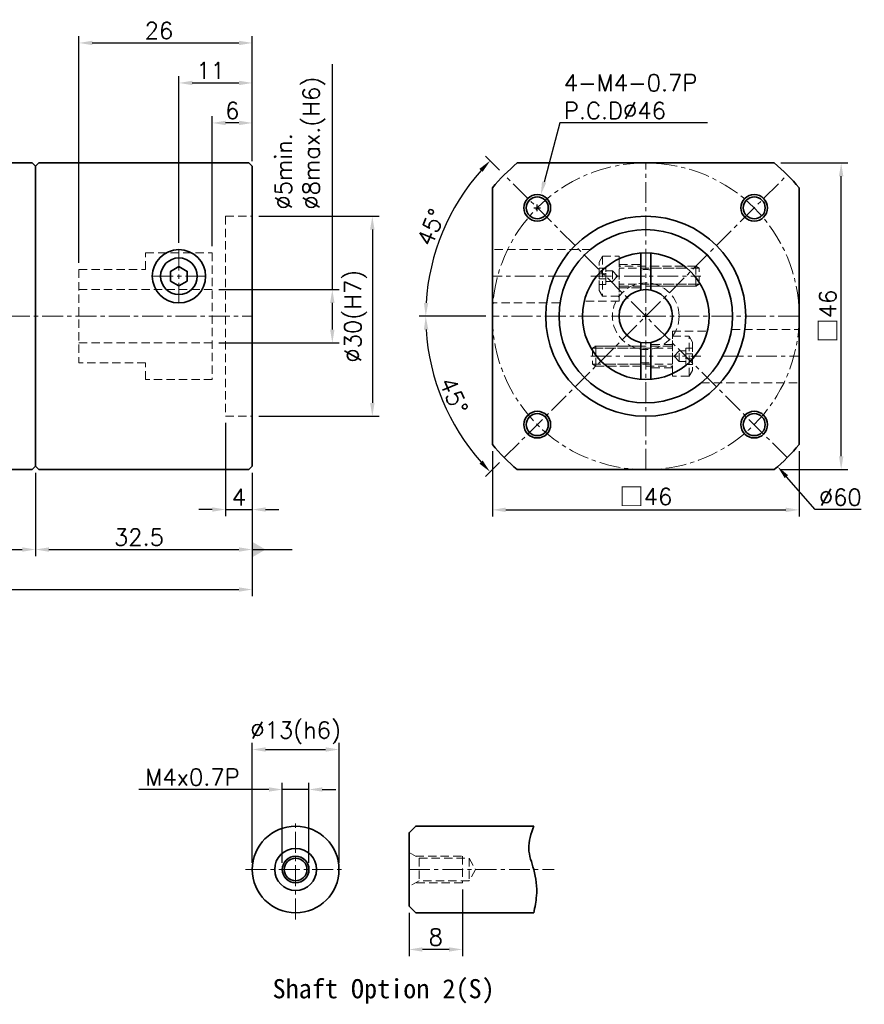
# Model space of a CAD drawing. Header units: millimetres. Extents: x -184 to 87, y -37 to 111.
# Tile 2 of 2: x -39 to 87, y -36 to 111. Entities that reach past the tile are written whole.
import ezdxf

# ---------------------------------------------------------------- set-up
doc = ezdxf.new("R2010")
doc.units = ezdxf.units.MM
doc.header["$LTSCALE"] = 2.5
doc.linetypes.add('CENTER', pattern=[2, 1.25, -0.25, 0.25, -0.25])
doc.linetypes.add('DASHED', pattern=[0.75, 0.5, -0.25])
doc.layers.get('0').update_dxf_attribs({"lineweight": 35})
for name, color, linetype, lineweight in [('DIM', 6, 'Continuous', 18), ('中心線', 1, 'CENTER', 18), ('虛線', 5, 'DASHED', 18)]:
    doc.layers.add(name, color=color, linetype=linetype, lineweight=lineweight)
doc.styles.get("Standard").update_dxf_attribs({"font": 'romans.shx'})
doc.dimstyles.new('R', dxfattribs={"dimtxt": 2.5, "dimasz": 2, "dimexe": 1, "dimexo": 1, "dimgap": 0.6, "dimtad": 1, "dimtoh": 1, "dimdec": 4, "dimdsep": 46, "dimtxsty": 'Standard', "dimcen": 0.5, "dimdle": 1, "dimclrt": 7, "dimadec": 4, "dimazin": 2, "dimtfac": 1, "dimtdec": 4, "dimtofl": 0, "dimtmove": 0, "dimatfit": 3, "dimfxl": 0, "dimtolj": 1, "dimarcsym": 0})
doc.dimstyles.get("Standard").update_dxf_attribs({"dimtxt": 2.5, "dimasz": 2, "dimexe": 1, "dimexo": 1, "dimgap": 0.6, "dimtad": 1, "dimdec": 4, "dimdsep": 46, "dimtxsty": 'Standard', "dimcen": 0.5, "dimdle": 1, "dimclrt": 7, "dimadec": 4, "dimazin": 2, "dimtfac": 1, "dimtdec": 4, "dimtofl": 0, "dimtmove": 0, "dimatfit": 3, "dimfxl": 0, "dimtolj": 1, "dimarcsym": 0})

# ---------------------------------------------------------------- blocks, each defined once
blk = doc.blocks.new('*D14')
at = {"layer": 'Defpoints', "color": 0}
for p in [(-4.43, 101.75), (-4.43, 89.25), (-15.43, 76.75)]:
    blk.add_point(p, dxfattribs=at)
at = {"layer": 'DIM', "color": 0, "lineweight": -2}
for p, q in [((-15.43, 77.75), (-15.43, 102.75)), ((-4.43, 90.25), (-4.43, 102.75)), ((-13.43, 101.75), (-6.43, 101.75))]:
    blk.add_line(p, q, dxfattribs=at)
at = {"layer": 'DIM', "color": 0}
for points in [[(-13.43, 102.08), (-13.43, 101.42), (-15.43, 101.75)], [(-6.43, 102.08), (-6.43, 101.42), (-4.43, 101.75)]]:
    blk.add_solid(points, dxfattribs=at)
at = {"layer": 'DIM', "color": 7, "insert": (-10.68, 103.6), "char_height": 2.5, "attachment_point": 5}
blk.add_mtext('\\A1;11', dxfattribs=at)
blk = doc.blocks.new('*D15')
at = {"layer": 'Defpoints', "color": 0}
for p in [(-4.43, 107.75), (-4.43, 89.25), (-30.43, 73.75)]:
    blk.add_point(p, dxfattribs=at)
at = {"layer": 'DIM', "color": 0, "lineweight": -2}
for p, q in [((-30.43, 74.75), (-30.43, 108.75)), ((-4.43, 90.25), (-4.43, 108.75)), ((-28.43, 107.75), (-6.43, 107.75))]:
    blk.add_line(p, q, dxfattribs=at)
at = {"layer": 'DIM', "color": 0}
for points in [[(-28.43, 108.08), (-28.43, 107.42), (-30.43, 107.75)], [(-6.43, 108.08), (-6.43, 107.42), (-4.43, 107.75)]]:
    blk.add_solid(points, dxfattribs=at)
at = {"layer": 'DIM', "color": 7, "insert": (-18.43, 109.6), "char_height": 2.5, "attachment_point": 5}
blk.add_mtext('\\A1;26', dxfattribs=at)
blk = doc.blocks.new('*D19')
at = {"layer": 'Defpoints', "color": 0}
for p in [(-69.93, 44.25), (-36.93, 44.25), (-36.93, 31.75)]:
    blk.add_point(p, dxfattribs=at)
at = {"layer": 'DIM', "color": 0, "lineweight": -2}
for p, q in [((-69.93, 43.25), (-69.93, 30.75)), ((-36.93, 43.25), (-36.93, 30.75)), ((-67.93, 31.75), (-38.93, 31.75))]:
    blk.add_line(p, q, dxfattribs=at)
at = {"layer": 'DIM', "color": 0}
for points in [[(-67.93, 32.08), (-67.93, 31.42), (-69.93, 31.75)], [(-38.93, 32.08), (-38.93, 31.42), (-36.93, 31.75)]]:
    blk.add_solid(points, dxfattribs=at)
at = {"layer": 'DIM', "color": 7, "insert": (-53.43, 33.6), "char_height": 2.5, "attachment_point": 5}
blk.add_mtext('\\A1;33', dxfattribs=at)
blk = doc.blocks.new('*D20')
at = {"layer": 'Defpoints', "color": 0}
for p in [(-36.93, 44.25), (-4.43, 44.25), (-4.43, 31.75)]:
    blk.add_point(p, dxfattribs=at)
at = {"layer": 'DIM', "color": 0, "lineweight": -2}
for p, q in [((-36.93, 43.25), (-36.93, 30.75)), ((-4.43, 43.25), (-4.43, 30.75)), ((-34.93, 31.75), (-6.43, 31.75))]:
    blk.add_line(p, q, dxfattribs=at)
at = {"layer": 'DIM', "color": 0}
for points in [[(-34.93, 32.08), (-34.93, 31.42), (-36.93, 31.75)], [(-6.43, 32.08), (-6.43, 31.42), (-4.43, 31.75)]]:
    blk.add_solid(points, dxfattribs=at)
at = {"layer": 'DIM', "color": 7, "insert": (-21.43, 33.6), "char_height": 2.5, "attachment_point": 5}
blk.add_mtext('\\A1;32.5', dxfattribs=at)
blk = doc.blocks.new('*D21')
at = {"layer": 'Defpoints', "color": 0}
for p in [(-95.93, 61.25), (-4.43, 44.25), (-4.43, 25.75)]:
    blk.add_point(p, dxfattribs=at)
at = {"layer": 'DIM', "color": 0, "lineweight": -2}
for p, q in [((-95.93, 60.25), (-95.93, 24.75)), ((-4.43, 43.25), (-4.43, 24.75)), ((-93.93, 25.75), (-6.43, 25.75))]:
    blk.add_line(p, q, dxfattribs=at)
at = {"layer": 'DIM', "color": 0}
for points in [[(-93.93, 26.08), (-93.93, 25.42), (-95.93, 25.75)], [(-6.43, 26.08), (-6.43, 25.42), (-4.43, 25.75)]]:
    blk.add_solid(points, dxfattribs=at)
at = {"layer": 'DIM', "color": 7, "insert": (-50.18, 27.6), "char_height": 2.5, "attachment_point": 5}
blk.add_mtext('\\A1;91.5', dxfattribs=at)
blk = doc.blocks.new('*D36')
at = {"layer": 'Defpoints', "color": 0}
for p in [(8.57, 1.75), (-4.43, -16.25), (8.57, -16.25)]:
    blk.add_point(p, dxfattribs=at)
at = {"layer": 'DIM', "color": 0, "lineweight": -2}
for p, q in [((-4.43, -15.25), (-4.43, 2.75)), ((-2.43, 1.75), (6.57, 1.75)), ((8.57, -15.25), (8.57, 2.75))]:
    blk.add_line(p, q, dxfattribs=at)
at = {"layer": 'DIM', "color": 0}
for points in [[(-2.43, 2.08), (-2.43, 1.42), (-4.43, 1.75)], [(6.57, 2.08), (6.57, 1.42), (8.57, 1.75)]]:
    blk.add_solid(points, dxfattribs=at)
at = {"layer": 'DIM', "color": 7, "insert": (2.07, 4.25), "char_height": 2.5, "attachment_point": 5}
blk.add_mtext('\\A1;%%C13(h6)', dxfattribs=at)
blk = doc.blocks.new('*D43')
at = {"layer": 'Defpoints', "color": 0}
for p in [(4.07, -4.25), (0.07, -16.25), (4.07, -16.25)]:
    blk.add_point(p, dxfattribs=at)
at = {"layer": 'DIM', "color": 0, "lineweight": -2}
for p, q in [((-1.93, -4.25), (-21.44, -4.25)), ((0.07, -15.25), (0.07, -3.25)), ((4.07, -4.25), (0.07, -4.25)), ((4.07, -15.25), (4.07, -3.25)), ((6.07, -4.25), (8.07, -4.25))]:
    blk.add_line(p, q, dxfattribs=at)
at = {"layer": 'DIM', "color": 0}
for points in [[(-1.93, -3.92), (-1.93, -4.58), (0.07, -4.25)], [(6.07, -3.92), (6.07, -4.58), (4.07, -4.25)]]:
    blk.add_solid(points, dxfattribs=at)
at = {"layer": 'DIM', "color": 7, "insert": (-13.4, -2.4), "char_height": 2.5, "attachment_point": 5}
blk.add_mtext('\\A1;M4x0.7P', dxfattribs=at)
blk = doc.blocks.new('*D22')
at = {"layer": 'Defpoints', "color": 0}
for p in [(27.07, -18.25), (19.07, -21.75), (19.07, -28.25)]:
    blk.add_point(p, dxfattribs=at)
at = {"layer": 'DIM', "color": 0, "lineweight": -2}
for p, q in [((27.07, -19.25), (27.07, -29.25)), ((19.07, -22.75), (19.07, -29.25)), ((25.07, -28.25), (21.07, -28.25))]:
    blk.add_line(p, q, dxfattribs=at)
at = {"layer": 'DIM', "color": 0}
for points in [[(21.07, -27.92), (21.07, -28.58), (19.07, -28.25)], [(25.07, -27.92), (25.07, -28.58), (27.07, -28.25)]]:
    blk.add_solid(points, dxfattribs=at)
at = {"layer": 'DIM', "color": 7, "insert": (23.07, -26.4), "char_height": 2.5, "attachment_point": 5}
blk.add_mtext('\\A1;8', dxfattribs=at)
blk = doc.blocks.new('*D23')
at = {"layer": 'Defpoints', "color": 0}
for p in [(-10.43, 70.75), (-10.43, 62.75), (7.57, 62.75)]:
    blk.add_point(p, dxfattribs=at)
at = {"layer": 'DIM', "color": 0, "lineweight": -2}
for p, q in [((7.57, 70.75), (7.57, 104.55)), ((-9.43, 70.75), (8.57, 70.75)), ((7.57, 64.75), (7.57, 68.75)), ((-9.43, 62.75), (8.57, 62.75))]:
    blk.add_line(p, q, dxfattribs=at)
at = {"layer": 'DIM', "color": 0}
for points in [[(7.23, 68.75), (7.9, 68.75), (7.57, 70.75)], [(7.23, 64.75), (7.9, 64.75), (7.57, 62.75)]]:
    blk.add_solid(points, dxfattribs=at)
at = {"layer": 'DIM', "color": 7, "insert": (-1.01, 82.76), "char_height": 2.5, "attachment_point": 1, "rotation": 90}
blk.add_mtext('\\A1;%%C5min.\\P%%C8max.(H6) ', dxfattribs=at)
blk = doc.blocks.new('*D29')
at = {"layer": 'Defpoints', "color": 0}
for p in [(-10.43, 95.75), (-4.43, 89.04), (-10.43, 76.25)]:
    blk.add_point(p, dxfattribs=at)
at = {"layer": 'DIM', "color": 0, "lineweight": -2}
for p, q in [((-10.43, 77.25), (-10.43, 96.75)), ((-4.43, 90.04), (-4.43, 96.75)), ((-6.43, 95.75), (-8.43, 95.75))]:
    blk.add_line(p, q, dxfattribs=at)
at = {"layer": 'DIM', "color": 0}
for points in [[(-8.43, 96.08), (-8.43, 95.42), (-10.43, 95.75)], [(-6.43, 96.08), (-6.43, 95.42), (-4.43, 95.75)]]:
    blk.add_solid(points, dxfattribs=at)
at = {"layer": 'DIM', "color": 7, "insert": (-7.43, 97.6), "char_height": 2.5, "attachment_point": 5}
blk.add_mtext('\\A1;6', dxfattribs=at)
blk = doc.blocks.new('*D31')
at = {"layer": 'Defpoints', "color": 0}
for p in [(-8.43, 51.75), (-4.43, 44.25), (-4.43, 37.75)]:
    blk.add_point(p, dxfattribs=at)
at = {"layer": 'DIM', "color": 0, "lineweight": -2}
for p, q in [((-8.43, 50.75), (-8.43, 36.75)), ((-4.43, 43.25), (-4.43, 36.75)), ((-10.43, 37.75), (-12.43, 37.75)), ((-8.43, 37.75), (-4.43, 37.75)), ((-2.43, 37.75), (-0.43, 37.75))]:
    blk.add_line(p, q, dxfattribs=at)
at = {"layer": 'DIM', "color": 0}
for points in [[(-10.43, 38.08), (-10.43, 37.42), (-8.43, 37.75)], [(-2.43, 38.08), (-2.43, 37.42), (-4.43, 37.75)]]:
    blk.add_solid(points, dxfattribs=at)
at = {"layer": 'DIM', "color": 7, "insert": (-6.43, 39.6), "char_height": 2.5, "attachment_point": 5}
blk.add_mtext('\\A1;4', dxfattribs=at)
blk = doc.blocks.new('*D32')
at = {"layer": 'Defpoints', "color": 0}
for p in [(31.57, 47.49), (77.57, 47.49), (77.57, 37.7)]:
    blk.add_point(p, dxfattribs=at)
at = {"layer": 'DIM', "color": 0, "lineweight": -2}
for p, q in [((31.57, 46.49), (31.57, 36.7)), ((77.57, 46.49), (77.57, 36.7)), ((33.57, 37.7), (75.57, 37.7))]:
    blk.add_line(p, q, dxfattribs=at)
at = {"layer": 'DIM', "color": 0}
for points in [[(33.57, 38.04), (33.57, 37.37), (31.57, 37.7)], [(75.57, 38.04), (75.57, 37.37), (77.57, 37.7)]]:
    blk.add_solid(points, dxfattribs=at)
at = {"layer": 'DIM', "color": 7, "insert": (54.57, 39.66), "char_height": 2.5, "attachment_point": 5}
blk.add_mtext('\\A1;{\\fPMingLiU|b0|i0|c136|p18;\\H1.083x;\\C0;□}46', dxfattribs=at)
blk = doc.blocks.new('*D33')
at = {"layer": 'Defpoints', "color": 0}
for p in [(33.35, 87.96), (25.99, 83.25), (31.57, 66.75), (77.57, 66.75), (75.78, 45.54)]:
    blk.add_point(p, dxfattribs=at)
at = {"layer": 'DIM', "color": 0, "lineweight": -2}
for p, q in [((32.65, 88.67), (30.53, 90.79)), ((30.57, 66.75), (20.57, 66.75))]:
    blk.add_line(p, q, dxfattribs=at)
blk.add_arc((54.57, 66.75), 33, 138.473, 176.527, dxfattribs=at)
at = {"layer": 'DIM', "color": 0}
for points in [[(29.62, 88.86), (30.11, 88.4), (31.23, 90.08)], [(21.96, 68.74), (21.3, 68.76), (21.57, 66.75)]]:
    blk.add_solid(points, dxfattribs=at)
at = {"layer": 'DIM', "color": 7, "insert": (22.37, 80.09), "char_height": 2.5, "attachment_point": 5, "rotation": 67.5}
blk.add_mtext('\\A1;45°', dxfattribs=at)
blk = doc.blocks.new('*D34')
at = {"layer": 'Defpoints', "color": 0}
for p in [(75.78, 87.96), (31.57, 66.75), (77.57, 66.75), (22.69, 58.21), (33.35, 45.54)]:
    blk.add_point(p, dxfattribs=at)
at = {"layer": 'DIM', "color": 0, "lineweight": -2}
for p, q in [((30.57, 66.75), (20.57, 66.75)), ((32.65, 44.83), (30.53, 42.71))]:
    blk.add_line(p, q, dxfattribs=at)
blk.add_arc((54.57, 66.75), 33, 183.473, 221.527, dxfattribs=at)
at = {"layer": 'DIM', "color": 0}
for points in [[(21.3, 64.74), (21.96, 64.76), (21.57, 66.75)], [(30.11, 45.1), (29.62, 44.64), (31.23, 43.41)]]:
    blk.add_solid(points, dxfattribs=at)
at = {"layer": 'DIM', "color": 7, "insert": (25.79, 54.83), "char_height": 2.5, "attachment_point": 5, "rotation": 292.5}
blk.add_mtext('\\A1;45°', dxfattribs=at)
blk = doc.blocks.new('A$C17CE267E')
at = {"layer": '虛線', "color": 7}
for p, q in [((14.5, 0), (14.5, 6)), ((0.5, 4.5), (0, 4.2)), ((0.5, 1.5), (0.5, 4.5)), ((11.8, 4.5), (0.5, 4.5)), ((0, 4.2), (12, 4.2)), ((0, 4.2), (0, 1.8)), ((0, 1.8), (12, 1.8)), ((0, 1.8), (0.5, 1.5)), ((0.5, 1.5), (11.8, 1.5))]:
    blk.add_line(p, q, dxfattribs=at)
for points in [[(14.5, 6), (15, 5.13), (15, 0.87), (14.5, 0), (12, 0), (12, 6)], [(14, 3.81), (14, 2.19), (13, 2.19), (13, 3.81)], [(15, 1.77), (15, 4.23), (14, 4.23), (14, 1.77)], [(15, 2.63), (15, 3.37), (14, 3.37), (14, 2.63)]]:
    blk.add_lwpolyline(points, close=True, dxfattribs=at)
blk.add_lwpolyline([(13, 2.19), (12.24, 3), (13, 3.81)], dxfattribs=at)
for centre, start, end in [((11.8, 4.7), 270, 0), ((11.8, 1.3), 0, 90)]:
    blk.add_arc(centre, 0.2, start, end, dxfattribs=at)
blk = doc.blocks.new('A$C52865C1E')
for p, q in [((8.75, 18.97), (8.75, 13.43)), ((10.25, 18.97), (10.25, 13.43)), ((8.75, 5.57), (8.75, 0.03)), ((10.25, 5.57), (10.25, 0.03))]:
    blk.add_line(p, q)
for radius in [9.5, 4]:
    blk.add_circle((9.5, 9.5), radius)
at = {"layer": '中心線', "color": 7}
for p, q in [((1.25, 15.5), (17.75, 15.5)), ((1.25, 3.5), (17.75, 3.5))]:
    blk.add_line(p, q, dxfattribs=at)
at = {"layer": '虛線', "color": 7}
for p, q in [((5.5, 17.25), (8.75, 17.25)), ((10.25, 17), (15.33, 17)), ((10.25, 16.7), (15.7, 16.7)), ((5.5, 13.75), (8.75, 13.75)), ((10.25, 14.3), (17.7, 14.3)), ((10.25, 14), (17.87, 14)), ((8.75, 5), (1.13, 5)), ((8.75, 4.7), (1.3, 4.7)), ((13.5, 5.25), (10.25, 5.25)), ((8.75, 2.3), (3.3, 2.3)), ((8.75, 2), (3.67, 2)), ((13.5, 1.75), (10.25, 1.75))]:
    blk.add_line(p, q, dxfattribs=at)
for points in [[(5.5, 18.12), (5.5, 11.75), (0.27, 11.75)], [(13.5, 0.88), (13.5, 7.25)], [(13.5, 7.25), (18.73, 7.25)]]:
    blk.add_lwpolyline(points, dxfattribs=at)
blk.add_circle((9.5, 9.5), 5, dxfattribs=at)
for start, end in [(83.8494, 96.1506), (263.8494, 276.1506)]:
    blk.add_arc((9.5, 9.5), 7, start, end, dxfattribs=at)
at = {"layer": '中心線', "color": 7, "rotation": 180}
blk.add_blockref('A$C17CE267E', (17.5, 18.5), dxfattribs=at)
at = {"layer": '中心線', "color": 7}
blk.add_blockref('A$C17CE267E', (1.5, 0.5), dxfattribs=at)
blk = doc.blocks.new('*D13')
at = {"layer": 'Defpoints', "color": 0}
for p in [(73.83, 89.75), (83.87, 89.75), (73.83, 43.75)]:
    blk.add_point(p, dxfattribs=at)
at = {"layer": 'DIM', "color": 0, "lineweight": -2}
for p, q in [((74.83, 89.75), (84.87, 89.75)), ((83.87, 45.75), (83.87, 87.75)), ((74.83, 43.75), (84.87, 43.75))]:
    blk.add_line(p, q, dxfattribs=at)
at = {"layer": 'DIM', "color": 0}
for points in [[(83.53, 87.75), (84.2, 87.75), (83.87, 89.75)], [(83.53, 45.75), (84.2, 45.75), (83.87, 43.75)]]:
    blk.add_solid(points, dxfattribs=at)
at = {"layer": 'DIM', "color": 7, "insert": (81.91, 66.75), "char_height": 2.5, "attachment_point": 5, "rotation": 90}
blk.add_mtext('\\A1;{\\fPMingLiU|b0|i0|c136|p18;\\H1.083x;\\C0;□}46', dxfattribs=at)
blk = doc.blocks.new('*D45')
at = {"layer": 'Defpoints', "color": 0}
for p in [(-4.43, 81.75), (-4.43, 51.75), (13.57, 51.75)]:
    blk.add_point(p, dxfattribs=at)
at = {"layer": 'DIM', "color": 0, "lineweight": -2}
for p, q in [((-3.43, 81.75), (14.57, 81.75)), ((13.57, 79.75), (13.57, 53.75)), ((-3.43, 51.75), (14.57, 51.75))]:
    blk.add_line(p, q, dxfattribs=at)
at = {"layer": 'DIM', "color": 0}
for points in [[(13.23, 79.75), (13.9, 79.75), (13.57, 81.75)], [(13.23, 53.75), (13.9, 53.75), (13.57, 51.75)]]:
    blk.add_solid(points, dxfattribs=at)
at = {"layer": 'DIM', "color": 7, "insert": (11.06, 66.75), "char_height": 2.5, "attachment_point": 5, "rotation": 90}
blk.add_mtext('\\A1;%%C30(H7)', dxfattribs=at)
blk = doc.blocks.new('*D46')
at = {"layer": 'Defpoints', "color": 0}
for p in [(34.79, 89.31), (74.34, 44.19)]:
    blk.add_point(p, dxfattribs=at)
at = {"layer": 'DIM', "color": 0, "lineweight": -2}
for p, q in [((54.07, 66.75), (55.07, 66.75)), ((54.57, 66.25), (54.57, 67.25)), ((79.98, 37.75), (75.66, 42.68)), ((86.89, 37.75), (79.98, 37.75))]:
    blk.add_line(p, q, dxfattribs=at)
at = {"layer": 'DIM', "color": 0}
blk.add_solid([(75.91, 42.9), (75.41, 42.46), (74.34, 44.19)], dxfattribs=at)
at = {"layer": 'DIM', "color": 7, "insert": (83.74, 39.6), "char_height": 2.5, "attachment_point": 5}
blk.add_mtext('\\A1;∅60', dxfattribs=at)
blk = doc.blocks.new('*U48')
at = {"color": 7}
for radius in [2, 1.65]:
    blk.add_circle((0, 0), radius, dxfattribs=at)
blk = doc.blocks.new('*U49')
at = {"color": 0, "linetype": 'ByBlock', "lineweight": -2}
blk.add_blockref('*U48', (38.3, 83.01), dxfattribs=at)
for p, rotation in [((70.83, 83.01), 270), ((38.3, 50.49), 89.99999999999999), ((70.83, 50.49), 180)]:
    blk.add_blockref('*U48', p, dxfattribs=dict(at, rotation=rotation))
blk = doc.blocks.new('*D50')
at = {"layer": 'Defpoints', "color": 0}
for p in [(38.82, 84.95), (37.79, 81.08)]:
    blk.add_point(p, dxfattribs=at)
at = {"layer": 'DIM', "color": 0, "lineweight": -2}
for p, q in [((41.68, 95.75), (39.33, 86.88)), ((63.83, 95.75), (41.68, 95.75)), ((37.8, 83.01), (38.8, 83.01)), ((38.3, 82.51), (38.3, 83.51))]:
    blk.add_line(p, q, dxfattribs=at)
at = {"layer": 'DIM', "color": 0}
blk.add_solid([(39.01, 86.96), (39.65, 86.79), (38.82, 84.95)], dxfattribs=at)
at = {"layer": 'DIM', "color": 7, "insert": (42.28, 103.02), "char_height": 2.5, "attachment_point": 1}
blk.add_mtext('\\A1;4-M4-0.7P\\PP.C.D%%C46', dxfattribs=at)

msp = doc.modelspace()

# ---------------------------------------------------------------- linework, layer by layer
for p, q in [((-37.43224, 89.74944), (-59.93224, 89.74944)), ((-37.43224, 89.74944), (-36.93224, 89.24944)), ((-36.93224, 89.24944), (-36.43224, 89.74944)), ((-36.93224, 89.24944), (-36.93224, 44.24944)), ((-36.93224, 84.64944), (-36.93224, 89.24944)), ((-4.93224, 89.74944), (-36.43224, 89.74944)), ((-4.93224, 89.74944), (-4.43224, 89.24944)), ((-4.43224, 44.24944), (-4.43224, 89.24944)), ((35.3064, 89.74944), (73.82913, 89.74944)), ((31.56776, 47.48808), (31.56776, 86.0108)), ((77.56776, 86.0108), (77.56776, 47.48808)), ((-36.93224, 48.84944), (-36.93224, 44.24944)), ((-59.93224, 43.74944), (-37.43224, 43.74944)), ((-36.93224, 44.24944), (-37.43224, 43.74944)), ((-36.93224, 44.24944), (-36.43224, 43.74944)), ((-4.93224, 43.74944), (-36.43224, 43.74944)), ((-4.93224, 43.74944), (-4.43224, 44.24944)), ((73.82913, 43.74944), (35.3064, 43.74944))]:
    msp.add_line(p, q)
msp.add_lwpolyline([(-16.68224, 72.02775), (-15.43224, 71.30606), (-14.18224, 72.02775), (-14.18224, 73.47112), (-15.43224, 74.19281), (-16.68224, 73.47112)], close=True)
msp.add_lwpolyline([(37.76776, -22.75056), (20.06776, -22.75056), (19.06776, -21.75056), (19.06776, -10.75056), (20.06776, -9.75056), (37.76776, -9.75056)])
at = {"color": 7}
for radius in [15, 13]:
    msp.add_circle((54.56776, 66.74944), radius, dxfattribs=at)
for centre, radius in [((-15.43224, 72.74944), 4), ((-15.43224, 72.74944), 2.75), ((2.06776, -16.25056), 6.5), ((2.06776, -16.25056), 3.1434), ((2.06776, -16.25056), 2), ((2.06776, -16.25056), 1.7)]:
    msp.add_circle(centre, radius)
for start, end in [(129.9445052, 140.0554948), (39.9445052, 50.0554948), (219.9445052, 230.0554948), (309.9445052, 320.0554948)]:
    msp.add_arc((54.56776, 66.74944), 30, start, end)
msp.add_spline([(37.76776, -9.75056), (37.02129, -13.13853), (37.76776, -16.25056), (38.18421, -20.19865), (37.76776, -22.75056)], degree=3)
at = {"layer": '中心線', "color": 7}
for p, q in [((54.56776, 43.74944), (54.56776, 89.74944)), ((75.78097, 45.53623), (33.35456, 87.96264)), ((33.35456, 45.53623), (75.78097, 87.96264)), ((-15.43224, 76.74944), (-15.43224, 68.74944)), ((-19.43224, 72.74944), (-11.43224, 72.74944)), ((43.0352, 72.74944), (31.56776, 72.74944)), ((-95.93224, 66.74944), (-4.43224, 66.74944)), ((77.56776, 66.74944), (31.56776, 66.74944)), ((66.10033, 60.74944), (77.56776, 60.74944)), ((2.06776, -23.75056), (2.06776, -8.75056)), ((-5.43224, -16.25056), (9.56776, -16.25056)), ((19.06776, -16.25056), (40.81653, -16.25056))]:
    msp.add_line(p, q, dxfattribs=at)
msp.add_circle((54.56776, 66.74944), 23, dxfattribs=at)
at = {"layer": '虛線', "color": 7}
for p, q in [((-8.43224, 81.74944), (-4.43224, 81.74944)), ((-8.43224, 81.74944), (-8.43224, 51.74944)), ((-20.43224, 73.74944), (-20.43224, 76.24944)), ((-20.43224, 76.24944), (-10.43224, 76.24944)), ((-10.43224, 76.24944), (-10.43224, 57.24944)), ((46.26114, 76.74944), (31.56776, 76.74944)), ((-30.43224, 73.74944), (-20.43224, 73.74944)), ((-30.43224, 73.74944), (-30.43224, 59.74944)), ((-10.43224, 70.74944), (-30.43224, 70.74944)), ((41.68207, 68.74944), (31.56776, 68.74944)), ((67.45346, 64.74944), (77.56776, 64.74944)), ((-10.43224, 62.74944), (-30.43224, 62.74944)), ((-20.43224, 59.74944), (-30.43224, 59.74944)), ((-20.43224, 57.24944), (-20.43224, 59.74944)), ((-10.43224, 57.24944), (-20.43224, 57.24944)), ((62.87439, 56.74944), (77.56776, 56.74944)), ((-8.43224, 51.74944), (-4.43224, 51.74944)), ((19.06776, -13.68454), (20.56776, -14.55056)), ((20.04815, -14.25056), (27.06776, -14.25056)), ((20.56776, -14.55056), (20.56776, -17.95056)), ((20.56776, -14.55056), (28.06776, -14.55056)), ((27.06776, -14.25056), (27.06776, -18.25056)), ((28.06776, -14.55056), (28.06776, -17.95056)), ((28.06776, -14.55056), (29.04926, -16.25056)), ((29.04926, -16.25056), (28.06776, -17.95056)), ((20.56776, -17.95056), (19.06776, -18.81659)), ((27.06776, -18.25056), (20.04815, -18.25056)), ((28.06776, -17.95056), (20.56776, -17.95056))]:
    msp.add_line(p, q, dxfattribs=at)

# ---------------------------------------------------------------- block references
at = {"color": 7}
for name, p in [('*U49', (0, 0)), ('A$C52865C1E', (45.06776, 57.24944))]:
    msp.add_blockref(name, p, dxfattribs=at)

# ---------------------------------------------------------------- texts
at = {"insert": (-1.39129, -32.69843), "char_height": 2.88, "width": 47.4777489, "attachment_point": 1}
msp.add_mtext('{\\fDFKai-SB|b1|i0|c0|p65;Shaft Option 2(S)}', dxfattribs=at)

# ---------------------------------------------------------------- dimensions: what is measured, and where the dimension line sits
at = {"layer": 'DIM', "color": 7}
for base, p1, p2, picture, middle in [((-4.43224, 107.74944), (-30.43224, 73.74944), (-4.43224, 89.24944), '*D15', (-18.43224, 107.74944)), ((-4.43224, 101.74944), (-15.43224, 76.74944), (-4.43224, 89.24944), '*D14', (-10.68224, 101.74944)), ((-4.43224, 25.74944), (-95.93224, 61.24944), (-4.43224, 44.24944), '*D21', (-50.18224, 25.74944)), ((-4.43224, 31.74944), (-36.93224, 44.24944), (-4.43224, 44.24944), '*D20', (-21.43224, 31.74944))]:
    dim = msp.add_linear_dim(base=base, p1=p1, p2=p2, dimstyle='Standard', dxfattribs=at)
    dim.commit()
    dim.dimension.update_dxf_attribs({"geometry": picture, "text_midpoint": middle, "dimtype": 160})
dim = msp.add_linear_dim(base=(7.56776, 62.74944), p1=(-10.43224, 70.74944), p2=(-10.43224, 62.74944), angle=90, text='%%C5min.\\P%%C8max.(H6) ', dimstyle='Standard', override={"dimtofl": 1}, dxfattribs=at)
dim.commit()
dim.dimension.update_dxf_attribs({"geometry": '*D23', "text_midpoint": (7.56776, 93.35488), "dimtype": 160})
dim = msp.add_diameter_dim_2p(p1=(37.79205, 81.07961), p2=(38.81657, 84.94618), text='4-M4-0.7P\\PP.C.D%%C46', dimstyle='R', dxfattribs=at)
dim.commit()
dim.dimension.update_dxf_attribs({"geometry": '*D50', "text_midpoint": (53.05291, 95.74944), "dimtype": 163})
dim = msp.add_linear_dim(base=(-10.43224, 95.74944), p1=(-4.43224, 89.04226), p2=(-10.43224, 76.24944), dimstyle='Standard', override={"dimtofl": 1}, dxfattribs=at)
dim.commit()
dim.dimension.update_dxf_attribs({"geometry": '*D29', "text_midpoint": (-7.43224, 95.74944), "dimtype": 160})
for base, line1, line2, picture, middle in [((25.98893, 83.24944), ((77.56776, 66.74944), (31.56776, 66.74944)), ((75.78097, 45.53623), (33.35456, 87.96264)), '*D33', (24.07974, 79.37799)), ((22.69221, 58.20841), ((33.35456, 45.53623), (75.78097, 87.96264)), ((77.56776, 66.74944), (31.56776, 66.74944)), '*D34', (24.07974, 54.12088))]:
    dim = msp.add_angular_dim_2l(base=base, line1=line1, line2=line2, dimstyle='Standard', dxfattribs=at)
    dim.commit()
    dim.dimension.update_dxf_attribs({"geometry": picture, "text_midpoint": middle, "dimtype": 162})
dim = msp.add_diameter_dim_2p(p1=(34.79498, 89.31129), p2=(74.34055, 44.18759), dimstyle='R', dxfattribs=at)
dim.commit()
dim.dimension.update_dxf_attribs({"geometry": '*D46', "text_midpoint": (83.73758, 37.74944), "dimtype": 163})
for base, p1, p2, text, picture, middle in [((83.86776, 89.74944), (73.82913, 43.74944), (73.82912, 89.74944), '{\\fPMingLiU|b0|i0|c136|p18;\\H1.083x;\\C0;□}<>', '*D13', (83.86776, 66.74944)), ((13.56776, 51.74944), (-4.43224, 81.74944), (-4.43224, 51.74944), '%%C<>(H7)', '*D45', (13.56776, 66.74944))]:
    dim = msp.add_linear_dim(base=base, p1=p1, p2=p2, angle=90, text=text, dimstyle='Standard', dxfattribs=at)
    dim.commit()
    dim.dimension.update_dxf_attribs({"geometry": picture, "text_midpoint": middle, "dimtype": 160})
for base, p1, p2, picture, middle in [((-4.43224, 37.74944), (-8.43224, 51.74944), (-4.43224, 44.24944), '*D31', (-6.43224, 39.59944)), ((19.06776, -28.25056), (27.06776, -18.25056), (19.06776, -21.75056), '*D22', (23.06776, -26.40056))]:
    dim = msp.add_linear_dim(base=base, p1=p1, p2=p2, dimstyle='Standard', override={"dimtofl": 1}, dxfattribs=at)
    dim.commit()
    dim.dimension.update_dxf_attribs({"geometry": picture, "text_midpoint": middle})
dim = msp.add_linear_dim(base=(77.56776, 37.70319), p1=(31.56776, 47.48808), p2=(77.56776, 47.48808), text='{\\fPMingLiU|b0|i0|c136|p18;\\H1.083x;\\C0;□}<>', dimstyle='Standard', dxfattribs=at)
dim.commit()
dim.dimension.update_dxf_attribs({"geometry": '*D32', "text_midpoint": (54.56776, 37.70319), "dimtype": 160})
dim = msp.add_linear_dim(base=(-36.93224, 31.74944), p1=(-69.93224, 44.24944), p2=(-36.93224, 44.24944), dimstyle='Standard', dxfattribs=at)
dim.commit()
dim.dimension.update_dxf_attribs({"geometry": '*D19', "text_midpoint": (-53.43224, 33.59944)})
for base, p1, p2, text, picture, middle in [((8.56776, 1.74944), (-4.43224, -16.25056), (8.56776, -16.25056), '%%C<>(h6)', '*D36', (2.06776, 1.74944)), ((4.06776, -4.25056), (0.06776, -16.25056), (4.06776, -16.25056), 'M4x0.7P', '*D43', (-13.40104, -4.25056))]:
    dim = msp.add_linear_dim(base=base, p1=p1, p2=p2, text=text, dimstyle='Standard', override={"dimtofl": 1}, dxfattribs=at)
    dim.commit()
    dim.dimension.update_dxf_attribs({"geometry": picture, "text_midpoint": middle, "dimtype": 160})

# ---------------------------------------------------------------- leaders
msp.add_leader([(-4.43224, 31.74944), (1.56776, 31.74944)], dimstyle='Standard', override={"dimldrblk": 'DatumFilled'}, dxfattribs=at)

doc.saveas('drawing.dxf')
